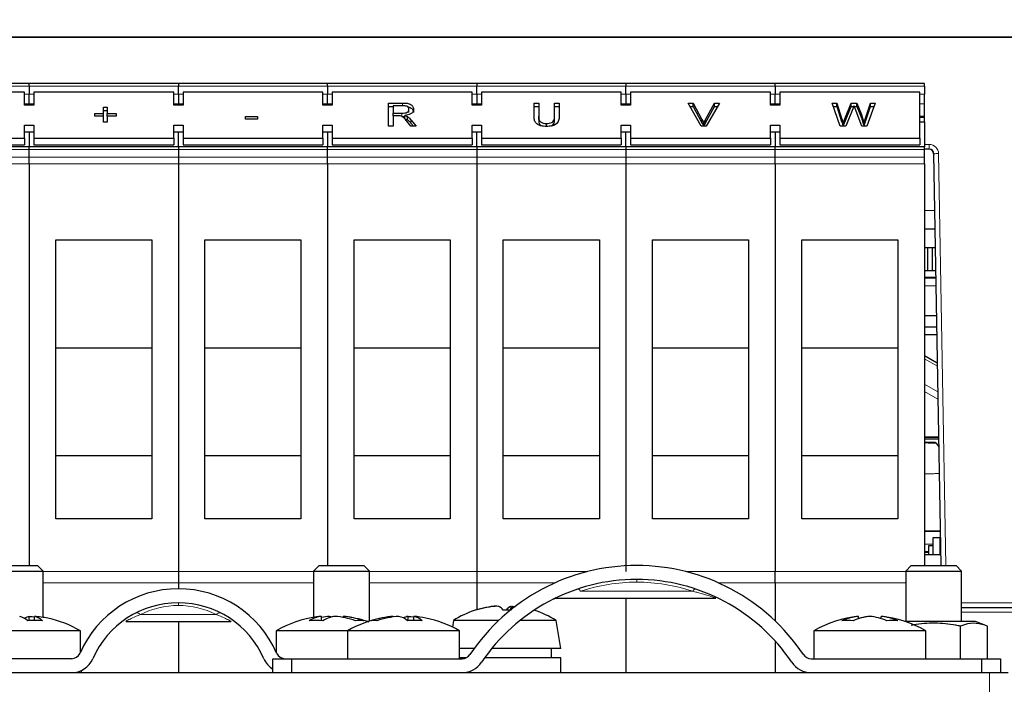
# Paper-space layout 'Blatt5' of a CAD drawing. Header units: millimetres. Extents: x 5 to 418, y 2 to 292.
# Tile 15 of 37: x 205 to 276, y 147 to 194. Entities that reach past the tile are written whole.
import ezdxf

# ---------------------------------------------------------------- set-up
doc = ezdxf.new("R2010")
doc.units = ezdxf.units.MM
doc.layers.add('SLD-0', color=7, linetype='Continuous')
doc.styles.add('SLDTEXTSTYLE0', font='TXT', dxfattribs={"width": 0.605})
doc.dimstyles.new('SLDDIMSTYLE6', dxfattribs={"dimtxt": 3.5, "dimasz": 3.302, "dimexe": 0, "dimexo": 0.0625, "dimgap": 0.875, "dimtad": 1, "dimlfac": 1.5, "dimrnd": 1e-09, "dimzin": 12, "dimdsep": 46, "dimtxsty": 'SLDTEXTSTYLE0', "dimsah": 1, "dimcen": 0.09, "dimadec": 0, "dimazin": 3, "dimtfac": 1, "dimtofl": 0, "dimtmove": 0, "dimatfit": 3, "dimfxl": 1, "dimfrac": 2, "dimtolj": 1, "dimtzin": 12, "dimarcsym": 0})

# ---------------------------------------------------------------- blocks, each defined once
blk = doc.blocks.new('_D_32')
at = {"layer": 'SLD-0', "color": 7}
for p, q in [((124.49, 136.246), (124.499, 270.445)), ((309.156, 136.233), (309.166, 270.432)), ((309.166, 269.432), (124.499, 269.445))]:
    blk.add_line(p, q, dxfattribs=at)
for points in [[(124.499, 269.445), (127.801, 268.937), (127.801, 269.953)], [(309.166, 269.432), (305.864, 269.941), (305.864, 268.925)]]:
    blk.add_solid(points, dxfattribs=at)
at = {"layer": 'SLD-0', "color": 7, "insert": (212.822, 273.951), "char_height": 3.5, "attachment_point": 1, "rotation": 359.99597, "style": 'SLDTEXTSTYLE0'}
blk.add_mtext('277', dxfattribs=at)

psp = doc.layouts.new('Blatt5')

# ---------------------------------------------------------------- linework, layer by layer
at = {"color": 7, "linetype": 'Continuous', "lineweight": 18}
for p, q in [((144.7852, 193.1653), (288.8617, 193.1653)), ((288.8617, 193.1018), (144.7852, 193.1018)), ((195.4901, 189.6169), (206.1568, 189.6169)), ((206.1568, 189.6169), (216.8234, 189.6169)), ((216.8234, 189.6169), (227.4901, 189.6169)), ((227.4901, 189.6169), (238.1568, 189.6169)), ((238.1568, 189.6169), (248.8234, 189.6169)), ((248.8234, 189.6169), (259.4901, 189.6169)), ((259.4901, 189.6169), (270.1568, 189.6169)), ((206.1568, 189.0646), (205.8234, 189.0646)), ((206.4901, 189.0646), (206.1568, 189.0646)), ((216.8234, 189.0646), (216.4901, 189.0646)), ((217.1568, 189.0646), (216.8234, 189.0646)), ((227.4901, 189.0646), (227.1568, 189.0646)), ((227.8234, 189.0646), (227.4901, 189.0646)), ((238.1568, 189.0646), (237.8234, 189.0646)), ((238.4901, 189.0646), (238.1568, 189.0646)), ((248.8234, 189.0646), (248.4901, 189.0646)), ((249.1568, 189.0646), (248.8234, 189.0646)), ((259.4901, 189.0646), (259.1568, 189.0646)), ((259.8234, 189.0646), (259.4901, 189.0646)), ((270.1568, 189.0646), (269.8234, 189.0646)), ((205.8234, 188.3513), (206.1568, 188.3513)), ((206.1568, 188.3513), (206.4901, 188.3513)), ((216.4901, 188.3513), (216.8234, 188.3513)), ((216.8234, 188.3513), (217.1568, 188.3513)), ((227.1568, 188.3513), (227.4901, 188.3513)), ((227.4901, 188.3513), (227.8234, 188.3513)), ((232.8591, 188.2282), (232.8591, 188.4186)), ((237.8234, 188.3513), (238.1568, 188.3513)), ((238.1568, 188.3513), (238.4901, 188.3513)), ((248.4901, 188.3513), (248.8234, 188.3513)), ((248.8234, 188.3513), (249.1568, 188.3513)), ((259.1568, 188.3513), (259.8234, 188.3513)), ((269.8234, 188.3513), (270.1568, 188.3513)), ((232.8007, 187.4637), (232.8007, 187.6994)), ((264.2423, 187.0978), (264.2423, 187.3335)), ((264.469, 187.0568), (264.469, 187.2926)), ((265.953, 187.1041), (265.953, 187.3398)), ((270.1568, 187.4902), (269.8234, 187.4902)), ((233.4499, 186.9884), (233.4499, 187.2241)), ((254.2592, 187.0003), (254.2592, 187.236)), ((254.514, 187.0003), (254.514, 187.236)), ((270.1568, 185.4569), (270.5093, 185.4569)), ((270.5093, 185.4569), (270.5093, 185.1177)), ((195.4901, 185.093), (206.1568, 185.093)), ((206.1568, 184.5407), (195.4901, 184.5407)), ((206.1568, 185.093), (216.8234, 185.093)), ((216.8234, 184.5407), (206.1568, 184.5407)), ((216.8234, 185.093), (227.4901, 185.093)), ((227.4901, 184.5407), (216.8234, 184.5407)), ((227.4901, 185.093), (238.1568, 185.093)), ((238.1568, 184.5407), (227.4901, 184.5407)), ((238.1568, 185.093), (248.8234, 185.093)), ((248.8234, 184.5407), (238.1568, 184.5407)), ((248.8234, 185.093), (259.4901, 185.093)), ((259.4901, 184.5407), (248.8234, 184.5407)), ((259.4901, 185.093), (270.1568, 185.093)), ((270.1568, 184.5407), (259.4901, 184.5407)), ((270.8429, 184.7902), (270.8172, 184.7902)), ((271.3661, 155.3455), (270.8429, 184.7902)), ((271.1761, 184.8018), (271.6995, 155.3455)), ((206.1568, 184.0693), (195.4901, 184.0693)), ((216.8234, 184.0693), (206.1568, 184.0693)), ((227.4901, 184.0693), (216.8234, 184.0693)), ((238.1568, 184.0693), (227.4901, 184.0693)), ((248.8234, 184.0693), (238.1568, 184.0693)), ((259.4901, 184.0693), (248.8234, 184.0693)), ((270.1568, 184.0693), (259.4901, 184.0693)), ((270.1568, 180.7455), (270.889, 180.7455)), ((270.1568, 175.8861), (270.9754, 175.8861)), ((270.1568, 175.3528), (270.9848, 175.3528)), ((270.1568, 170.129), (271.087, 169.6025)), ((271.0834, 169.8083), (271.0833, 169.8083)), ((270.1568, 168.3012), (271.1198, 167.7562)), ((270.1568, 167.7835), (271.1291, 167.2331)), ((271.1769, 164.5406), (270.1568, 164.5406)), ((270.1568, 164.3823), (271.1798, 164.3823)), ((270.1568, 157.8124), (271.2653, 157.8124)), ((270.7568, 156.8715), (270.1568, 156.8715)), ((270.4734, 156.3382), (270.1568, 156.3382)), ((270.4734, 156.2791), (270.1568, 156.2791)), ((207.1568, 154.9149), (216.8234, 154.9149)), ((216.8234, 154.9149), (226.4901, 154.9149)), ((230.4901, 154.9149), (238.1568, 154.9149)), ((238.1568, 154.9149), (246.1034, 154.9149)), ((253.0768, 154.9149), (268.8234, 154.9149)), ((249.5901, 154.3455), (249.5901, 154.1502)), ((216.8234, 154.1135), (207.1568, 154.1135)), ((226.4901, 154.1135), (216.8234, 154.1135)), ((238.1568, 154.1135), (230.4901, 154.1135)), ((243.7765, 154.1135), (238.1568, 154.1135)), ((253.5954, 153.5003), (245.5848, 153.5003)), ((268.8234, 154.1135), (255.4037, 154.1135)), ((216.8234, 152.6788), (216.8234, 152.4836)), ((272.8234, 152.673), (288.1682, 152.673)), ((214.1074, 151.8336), (219.5394, 151.8336)), ((277.5064, 152.0122), (272.8234, 152.0122)), ((209.8901, 147.7998), (209.8092, 147.7998)), ((274.8234, 146.0122), (274.8234, 147.6788))]:
    psp.add_line(p, q, dxfattribs=at)
at = {"color": 7, "linetype": 'Continuous', "lineweight": 25}
for p, q in [((206.1568, 189.8122), (195.4901, 189.8122)), ((206.1568, 189.6169), (206.1568, 189.8122)), ((216.8234, 189.8122), (206.1568, 189.8122)), ((206.1568, 189.6169), (206.1568, 189.0646)), ((227.4901, 189.8122), (216.8234, 189.8122)), ((216.8234, 189.8122), (216.8234, 189.6169)), ((216.8234, 189.0646), (216.8234, 189.6169)), ((227.4901, 189.6169), (227.4901, 189.8122)), ((238.1568, 189.8122), (227.4901, 189.8122)), ((227.4901, 189.6169), (227.4901, 189.0646)), ((248.8234, 189.8122), (238.1568, 189.8122)), ((238.1568, 189.8122), (238.1568, 189.6169)), ((238.1568, 189.0646), (238.1568, 189.6169)), ((259.4901, 189.8122), (248.8234, 189.8122)), ((248.8234, 189.8122), (248.8234, 189.6169)), ((248.8234, 189.0646), (248.8234, 189.6169)), ((259.4901, 189.6169), (259.4901, 189.8122)), ((270.1568, 189.8122), (259.4901, 189.8122)), ((259.4901, 189.6169), (259.4901, 189.0646)), ((270.1568, 189.6169), (270.1568, 189.8122)), ((270.1568, 189.6169), (270.1568, 189.0646)), ((205.8234, 189.2001), (195.8234, 189.2001)), ((205.8234, 188.2573), (205.8234, 189.2001)), ((206.1568, 188.3513), (206.1568, 189.0646)), ((206.4901, 189.2001), (206.4901, 188.2573)), ((216.4901, 189.2001), (206.4901, 189.2001)), ((216.4901, 188.2573), (216.4901, 189.2001)), ((216.8234, 189.0646), (216.8234, 188.3513)), ((217.1568, 189.2001), (217.1568, 188.2573)), ((227.1568, 189.2001), (217.1568, 189.2001)), ((227.1568, 188.2573), (227.1568, 189.2001)), ((227.4901, 188.3513), (227.4901, 189.0646)), ((227.8234, 189.2001), (227.8234, 188.2573)), ((237.8234, 189.2001), (227.8234, 189.2001)), ((237.8234, 188.2573), (237.8234, 189.2001)), ((238.1568, 189.0646), (238.1568, 188.3513)), ((238.4901, 189.2001), (238.4901, 188.2573)), ((248.4901, 189.2001), (238.4901, 189.2001)), ((248.4901, 188.2573), (248.4901, 189.2001)), ((248.8234, 189.0646), (248.8234, 188.3513)), ((249.1568, 189.2001), (249.1568, 188.2573)), ((259.1568, 189.2001), (249.1568, 189.2001)), ((259.1568, 188.2573), (259.1568, 189.2001)), ((259.4901, 188.3513), (259.4901, 189.0646)), ((259.8234, 189.2001), (259.8234, 188.2573)), ((269.8234, 189.2001), (259.8234, 189.2001)), ((269.8234, 185.9003), (269.8234, 189.2001)), ((270.1568, 188.3513), (270.1568, 189.0646)), ((206.4901, 188.2573), (205.8234, 188.2573)), ((206.1568, 188.2573), (206.1568, 188.3513)), ((211.4749, 188.1225), (211.7441, 188.1225)), ((211.4749, 187.6783), (211.4749, 188.1225)), ((211.7441, 188.1225), (211.7441, 187.6783)), ((217.1568, 188.2573), (216.4901, 188.2573)), ((216.8234, 188.3513), (216.8234, 188.2573)), ((227.8234, 188.2573), (227.1568, 188.2573)), ((227.4901, 188.2573), (227.4901, 188.3513)), ((231.8467, 188.4186), (232.8591, 188.4186)), ((231.8467, 186.7687), (231.8467, 188.4186)), ((231.8467, 188.1829), (232.1758, 188.1829)), ((232.1758, 188.2282), (232.1758, 187.6994)), ((232.8713, 188.2282), (232.1758, 188.2282)), ((233.3125, 187.7331), (233.3125, 187.9688)), ((238.4901, 188.2573), (237.8234, 188.2573)), ((238.1568, 188.3513), (238.1568, 188.2573)), ((242.257, 188.4186), (242.586, 188.4186)), ((242.257, 187.4694), (242.257, 188.4186)), ((242.257, 188.1829), (242.586, 188.1829)), ((242.586, 188.4186), (242.586, 187.4803)), ((243.7228, 188.4186), (244.0518, 188.4186)), ((243.7228, 187.4803), (243.7228, 188.4186)), ((243.7228, 188.1829), (244.0518, 188.1829)), ((244.0518, 188.4186), (244.0518, 187.4694)), ((249.1568, 188.2573), (248.4901, 188.2573)), ((248.8234, 188.3513), (248.8234, 188.2573)), ((253.2678, 188.4186), (253.6245, 188.4186)), ((254.2087, 186.7687), (253.2678, 188.4186)), ((253.4022, 188.1829), (253.6245, 188.1829)), ((253.6245, 188.4186), (254.2592, 187.236)), ((253.6245, 188.1829), (253.6245, 188.4186)), ((253.6245, 188.1829), (254.2592, 187.0003)), ((254.514, 187.236), (255.1501, 188.4186)), ((254.514, 187.0003), (255.1501, 188.1829)), ((255.5067, 188.4186), (254.5654, 186.7687)), ((255.1501, 188.4186), (255.5067, 188.4186)), ((255.1501, 188.1829), (255.1501, 188.4186)), ((255.1501, 188.1829), (255.3723, 188.1829)), ((259.8234, 188.2573), (259.1568, 188.2573)), ((259.4901, 188.2573), (259.4901, 188.3513)), ((263.5561, 188.4186), (263.8959, 188.4186)), ((264.1436, 186.7687), (263.5561, 188.4186)), ((263.64, 188.1829), (263.8959, 188.1829)), ((263.8959, 188.4186), (264.2423, 187.3335)), ((263.8959, 188.1829), (263.8959, 188.4186)), ((263.8959, 188.1829), (264.2423, 187.0978)), ((264.469, 187.2926), (264.9298, 188.4186)), ((264.469, 187.0568), (264.9298, 188.1829)), ((265.0383, 188.0032), (264.533, 186.7687)), ((264.9298, 188.4186), (265.3257, 188.4186)), ((264.9298, 188.1829), (264.9298, 188.4186)), ((264.9298, 188.1829), (265.1117, 188.1829)), ((265.1406, 188.1829), (265.3257, 188.1829)), ((265.6875, 186.7687), (265.2, 188.0296)), ((265.3257, 188.4186), (265.659, 187.592)), ((265.3257, 188.1829), (265.3257, 188.4186)), ((265.3257, 188.1829), (265.659, 187.3563)), ((265.953, 187.3398), (266.2975, 188.4186)), ((265.953, 187.1041), (266.2975, 188.1829)), ((266.6373, 188.4186), (266.0493, 186.7687)), ((266.2975, 188.4186), (266.6373, 188.4186)), ((266.2975, 188.1829), (266.2975, 188.4186)), ((266.2975, 188.1829), (266.5533, 188.1829)), ((270.1568, 187.4902), (270.1568, 188.3513)), ((210.8467, 187.6783), (211.4749, 187.6783)), ((210.8467, 187.4879), (210.8467, 187.6783)), ((211.4749, 187.4879), (210.8467, 187.4879)), ((211.4749, 187.8868), (211.7441, 187.8868)), ((211.4749, 187.4879), (211.4749, 187.6783)), ((211.4749, 187.0437), (211.4749, 187.4879)), ((211.7441, 187.6783), (212.3723, 187.6783)), ((211.7441, 187.4879), (211.7441, 187.6783)), ((212.3723, 187.4879), (211.7441, 187.4879)), ((211.7441, 187.4879), (211.7441, 187.0437)), ((212.3723, 187.6783), (212.3723, 187.4879)), ((221.6159, 187.4456), (222.4834, 187.4456)), ((221.6159, 187.2552), (221.6159, 187.4456)), ((222.4834, 187.2552), (221.6159, 187.2552)), ((222.4834, 187.4456), (222.4834, 187.2552)), ((232.1758, 187.6994), (232.8007, 187.6994)), ((232.1758, 187.509), (232.1758, 187.6994)), ((232.5128, 187.509), (232.1758, 187.509)), ((232.1758, 187.509), (232.1758, 186.7687)), ((233.0227, 187.2945), (233.0227, 187.5302)), ((233.2041, 187.2132), (233.2041, 187.4489)), ((242.586, 187.2446), (242.586, 187.4803)), ((243.7228, 187.2446), (243.7228, 187.4803)), ((265.659, 187.3563), (265.659, 187.592)), ((269.8234, 187.418), (270.1568, 187.418)), ((270.1568, 187.418), (270.1568, 187.4902)), ((270.1568, 187.0729), (270.1568, 187.418)), ((205.8234, 186.8431), (206.4901, 186.8431)), ((205.8234, 185.9003), (205.8234, 186.8431)), ((206.4901, 186.8431), (206.4901, 185.9003)), ((211.7441, 187.0437), (211.4749, 187.0437)), ((216.4901, 186.8431), (217.1568, 186.8431)), ((216.4901, 185.9003), (216.4901, 186.8431)), ((217.1568, 186.8431), (217.1568, 185.9003)), ((227.1568, 186.8431), (227.8234, 186.8431)), ((227.1568, 185.9003), (227.1568, 186.8431)), ((227.8234, 186.8431), (227.8234, 185.9003)), ((232.1758, 186.7687), (231.8467, 186.7687)), ((233.4555, 186.7687), (233.1648, 187.117)), ((233.4499, 187.2241), (233.8327, 186.7687)), ((233.4499, 186.9884), (233.6346, 186.7687)), ((233.8327, 186.7687), (233.4555, 186.7687)), ((237.8234, 186.8431), (238.4901, 186.8431)), ((237.8234, 185.9003), (237.8234, 186.8431)), ((238.4901, 186.8431), (238.4901, 185.9003)), ((243.1343, 186.7234), (243.1343, 186.9591)), ((248.4901, 186.8431), (249.1568, 186.8431)), ((248.4901, 185.9003), (248.4901, 186.8431)), ((249.1568, 186.8431), (249.1568, 185.9003)), ((254.5654, 186.7687), (254.2087, 186.7687)), ((254.3873, 186.7687), (254.3873, 186.9696)), ((259.1568, 186.8431), (259.8234, 186.8431)), ((259.1568, 185.9003), (259.1568, 186.8431)), ((259.8234, 186.8431), (259.8234, 185.9003)), ((264.533, 186.7687), (264.1436, 186.7687)), ((264.3488, 186.7687), (264.3488, 186.9994)), ((266.0493, 186.7687), (265.6875, 186.7687)), ((265.8446, 186.7687), (265.8446, 186.9994)), ((269.8234, 187.0729), (270.1568, 187.0729)), ((270.1568, 187.0729), (270.1568, 185.2883)), ((195.8234, 185.9003), (205.8234, 185.9003)), ((205.8234, 186.3717), (206.4901, 186.3717)), ((205.8234, 185.9003), (205.8234, 185.4289)), ((206.1568, 186.3717), (206.1568, 185.2883)), ((206.4901, 185.9003), (216.4901, 185.9003)), ((206.4901, 185.9003), (206.4901, 185.4289)), ((216.4901, 186.3717), (217.1568, 186.3717)), ((216.4901, 185.9003), (216.4901, 185.4289)), ((216.8234, 185.2883), (216.8234, 186.3717)), ((217.1568, 185.9003), (227.1568, 185.9003)), ((217.1568, 185.9003), (217.1568, 185.4289)), ((227.1568, 186.3717), (227.8234, 186.3717)), ((227.1568, 185.9003), (227.1568, 185.4289)), ((227.4901, 186.3717), (227.4901, 185.2883)), ((227.8234, 185.9003), (237.8234, 185.9003)), ((227.8234, 185.9003), (227.8234, 185.4289)), ((237.8234, 186.3717), (238.4901, 186.3717)), ((237.8234, 185.9003), (237.8234, 185.4289)), ((238.1568, 185.2883), (238.1568, 186.3717)), ((238.4901, 185.9003), (248.4901, 185.9003)), ((238.4901, 185.9003), (238.4901, 185.4289)), ((248.4901, 186.3717), (249.1568, 186.3717)), ((248.4901, 185.9003), (248.4901, 185.4289)), ((248.8234, 185.2883), (248.8234, 186.3717)), ((249.1568, 185.9003), (259.1568, 185.9003)), ((249.1568, 185.9003), (249.1568, 185.4289)), ((259.1568, 186.3717), (259.8234, 186.3717)), ((259.1568, 185.9003), (259.1568, 185.4289)), ((259.4901, 186.3717), (259.4901, 185.2883)), ((259.8234, 185.9003), (269.8234, 185.9003)), ((259.8234, 185.9003), (259.8234, 185.4289)), ((269.8234, 185.9003), (269.8234, 185.4289)), ((206.1568, 185.2883), (195.4901, 185.2883)), ((195.8234, 185.4289), (205.8234, 185.4289)), ((216.8234, 185.2883), (206.1568, 185.2883)), ((206.1568, 185.093), (206.1568, 185.2883)), ((206.4901, 185.4289), (216.4901, 185.4289)), ((227.4901, 185.2883), (216.8234, 185.2883)), ((216.8234, 185.2883), (216.8234, 185.093)), ((217.1568, 185.4289), (227.1568, 185.4289)), ((238.1568, 185.2883), (227.4901, 185.2883)), ((227.4901, 185.093), (227.4901, 185.2883)), ((227.8234, 185.4289), (237.8234, 185.4289)), ((248.8234, 185.2883), (238.1568, 185.2883)), ((238.1568, 185.2883), (238.1568, 185.093)), ((238.4901, 185.4289), (248.4901, 185.4289)), ((259.4901, 185.2883), (248.8234, 185.2883)), ((248.8234, 185.2883), (248.8234, 185.093)), ((249.1568, 185.4289), (259.1568, 185.4289)), ((270.1568, 185.2883), (259.4901, 185.2883)), ((259.4901, 185.093), (259.4901, 185.2883)), ((259.8234, 185.4289), (269.8234, 185.4289)), ((270.1568, 185.093), (270.1568, 185.2883)), ((206.1568, 184.5407), (206.1568, 185.093)), ((206.1568, 184.0693), (206.1568, 184.5407)), ((216.8234, 185.093), (216.8234, 184.5407)), ((216.8234, 184.5407), (216.8234, 184.0693)), ((227.4901, 184.5407), (227.4901, 185.093)), ((227.4901, 184.0693), (227.4901, 184.5407)), ((238.1568, 185.093), (238.1568, 184.5407)), ((238.1568, 184.5407), (238.1568, 184.0693)), ((248.8234, 185.093), (248.8234, 184.5407)), ((248.8234, 184.5407), (248.8234, 184.0693)), ((259.4901, 184.5407), (259.4901, 185.093)), ((259.4901, 184.0693), (259.4901, 184.5407)), ((270.5093, 185.1177), (270.1568, 185.1177)), ((270.1568, 184.5407), (270.1568, 185.093)), ((270.1568, 184.0693), (270.1568, 184.5407)), ((270.8172, 184.7902), (271.3403, 155.3455)), ((206.1568, 184.0693), (206.1568, 155.3455)), ((216.8234, 184.0693), (216.8234, 154.9149)), ((227.4901, 184.0693), (227.4901, 155.3455)), ((238.1568, 184.0693), (238.1568, 154.9149)), ((248.8234, 184.0693), (248.8234, 154.9149)), ((259.4901, 184.0693), (259.4901, 154.9149)), ((270.1568, 184.0693), (270.1568, 155.3455)), ((270.1568, 179.4122), (270.9127, 179.4122)), ((208.0568, 178.6375), (214.9234, 178.6375)), ((208.0568, 158.6788), (208.0568, 178.6375)), ((214.9234, 178.6375), (214.9234, 158.6788)), ((218.7234, 178.6375), (225.5901, 178.6375)), ((218.7234, 158.6788), (218.7234, 178.6375)), ((225.5901, 178.6375), (225.5901, 158.6788)), ((229.3901, 158.6788), (229.3901, 178.6375)), ((229.3901, 178.6375), (236.2568, 178.6375)), ((236.2568, 178.6375), (236.2568, 158.6788)), ((240.0568, 158.6788), (240.0568, 178.6375)), ((240.0568, 178.6375), (246.9234, 178.6375)), ((246.9234, 178.6375), (246.9234, 158.6788)), ((250.7234, 158.6788), (250.7234, 178.6375)), ((250.7234, 178.6375), (257.5901, 178.6375)), ((257.5901, 178.6375), (257.5901, 158.6788)), ((261.3901, 178.6375), (268.2568, 178.6375)), ((261.3901, 158.6788), (261.3901, 178.6375)), ((268.2568, 178.6375), (268.2568, 158.6788)), ((270.1568, 178.0788), (270.9364, 178.0788)), ((270.3758, 178.0788), (270.3758, 176.4122)), ((270.7091, 178.0788), (270.7091, 176.4122)), ((270.3758, 176.4122), (270.1568, 176.4122)), ((270.7091, 176.4122), (270.3758, 176.4122)), ((270.966, 176.4122), (270.7091, 176.4122)), ((270.9743, 175.9452), (270.1568, 175.9452)), ((270.1568, 175.9452), (270.9743, 175.9452)), ((270.1568, 173.2122), (271.0229, 173.2122)), ((270.1568, 172.4122), (271.0371, 172.4122)), ((271.0472, 171.8455), (270.1568, 171.8455)), ((214.9234, 170.8788), (208.0568, 170.8788)), ((225.5901, 170.8788), (218.7234, 170.8788)), ((236.2568, 170.8788), (229.3901, 170.8788)), ((246.9234, 170.8788), (240.0568, 170.8788)), ((257.5901, 170.8788), (250.7234, 170.8788)), ((268.2568, 170.8788), (261.3901, 170.8788)), ((271.0834, 169.8083), (270.1568, 170.3328)), ((271.178, 164.4788), (270.1568, 164.4788)), ((270.5568, 164.4788), (270.5568, 164.4788)), ((270.9887, 164.11), (271.1896, 163.8308)), ((270.9887, 164.11), (270.9887, 164.11)), ((208.0568, 163.2176), (214.9234, 163.2176)), ((218.7234, 163.2176), (225.5901, 163.2176)), ((229.3901, 163.2176), (236.2568, 163.2176)), ((240.0568, 163.2176), (246.9234, 163.2176)), ((250.7234, 163.2176), (257.5901, 163.2176)), ((261.3901, 163.2176), (268.2568, 163.2176)), ((214.9234, 158.6788), (208.0568, 158.6788)), ((225.5901, 158.6788), (218.7234, 158.6788)), ((236.2568, 158.6788), (229.3901, 158.6788)), ((246.9234, 158.6788), (240.0568, 158.6788)), ((257.5901, 158.6788), (250.7234, 158.6788)), ((268.2568, 158.6788), (261.3901, 158.6788)), ((270.7568, 157.3188), (270.7568, 156.1188)), ((271.2568, 157.3188), (270.7568, 157.3188)), ((271.2568, 157.3188), (271.2568, 156.1188)), ((271.2568, 157.3188), (271.3053, 157.3188)), ((270.4734, 156.1188), (270.4734, 156.7855)), ((270.4734, 156.7855), (270.7568, 156.7855)), ((270.1568, 156.1188), (271.3266, 156.1188)), ((203.1568, 154.9455), (207.1568, 154.9455)), ((203.5568, 155.3455), (206.7568, 155.3455)), ((207.1568, 154.9455), (206.7568, 155.3455)), ((207.1568, 151.6326), (207.1568, 154.9455)), ((216.8234, 154.9149), (216.8234, 154.1135)), ((226.8901, 155.3455), (226.4901, 154.9455)), ((226.4901, 154.9455), (226.4901, 151.6336)), ((226.4901, 154.9455), (230.4901, 154.9455)), ((226.8901, 155.3455), (230.0901, 155.3455)), ((230.4901, 154.9455), (230.0901, 155.3455)), ((230.4901, 151.3664), (230.4901, 154.9455)), ((238.1568, 154.9149), (238.1568, 154.1135)), ((259.4901, 154.1135), (259.4901, 154.9149)), ((269.2234, 155.3455), (268.8234, 154.9455)), ((268.8234, 154.9455), (268.8234, 151.3455)), ((268.8234, 154.9455), (272.8234, 154.9455)), ((269.2234, 155.3455), (272.4234, 155.3455)), ((272.8234, 154.9455), (272.4234, 155.3455)), ((272.8234, 151.3455), (272.8234, 154.9455)), ((216.8234, 154.1135), (216.8234, 153.6788)), ((238.1568, 154.1135), (238.1568, 152.1783)), ((259.4901, 154.1135), (259.4901, 151.3772)), ((243.9339, 153.0122), (255.2435, 153.0122)), ((248.8234, 153.0122), (248.8234, 147.6788)), ((239.5973, 152.4331), (239.5963, 152.4394)), ((240.59, 152.1675), (240.6294, 152.4394)), ((240.7173, 152.4394), (240.9161, 152.4229)), ((272.8234, 152.3455), (277.5064, 152.3455)), ((206.1657, 151.4045), (206.1657, 151.7052)), ((206.548, 151.4175), (206.548, 151.7052)), ((213.0643, 151.3455), (220.5829, 151.3455)), ((216.8234, 151.3455), (216.8234, 147.6788)), ((227.0478, 151.4055), (227.0478, 151.7052)), ((227.6219, 151.6082), (227.6219, 151.7052)), ((228.5991, 151.6296), (228.5991, 151.7052)), ((230.4254, 151.3455), (230.3214, 151.3455)), ((232.1927, 151.6629), (232.1927, 151.7052)), ((233.2524, 151.4008), (233.2524, 151.7052)), ((233.6542, 151.4173), (233.6542, 151.7052)), ((236.4901, 151.4122), (236.4122, 150.9447)), ((239.7268, 151.4122), (236.4901, 151.4122)), ((243.8234, 151.4122), (241.2464, 151.4122)), ((244.1568, 149.4122), (243.8234, 151.4122)), ((265.4554, 151.5379), (265.4554, 151.7052)), ((266.2499, 151.7038), (266.2499, 151.7052)), ((267.0581, 151.5464), (267.0581, 151.7052)), ((273.8234, 151.3455), (268.7548, 151.3455)), ((274.6724, 151.0059), (273.8234, 151.3455)), ((209.8234, 150.6737), (201.8234, 150.6737)), ((209.8234, 149.1391), (209.8234, 150.6737)), ((223.8234, 150.6737), (223.8234, 149.1391)), ((228.9234, 150.6737), (223.8234, 150.6737)), ((228.9234, 150.6737), (228.9234, 148.6788)), ((236.9234, 150.6737), (228.9234, 150.6737)), ((236.9234, 148.6788), (236.9234, 150.6737)), ((262.2568, 150.6737), (262.2568, 148.6788)), ((270.2568, 150.6737), (262.2568, 150.6737)), ((270.2568, 148.6788), (270.2568, 150.6737)), ((272.7479, 148.6788), (272.7479, 151.0059)), ((274.6724, 148.6788), (274.6724, 151.0059)), ((259.4901, 149.9434), (259.4901, 147.6788)), ((237.9761, 149.4122), (236.9234, 149.4122)), ((244.1568, 149.4122), (239.2355, 149.4122)), ((243.4901, 148.7455), (243.4901, 149.4122)), ((209.1858, 148.6788), (201.4901, 148.6788)), ((223.5901, 147.6788), (223.5901, 148.6788)), ((223.5901, 148.6788), (224.9234, 148.6788)), ((224.9234, 148.6788), (224.9234, 147.6788)), ((224.9234, 148.6788), (237.1179, 148.6788)), ((237.4085, 148.7455), (236.9234, 148.7455)), ((244.1568, 148.7455), (238.7285, 148.7455)), ((244.1568, 147.6788), (244.1568, 148.7455)), ((262.0623, 148.6788), (274.2568, 148.6788)), ((274.2568, 147.6788), (274.2568, 148.6788)), ((274.2568, 148.6788), (275.5901, 148.6788)), ((275.5901, 148.6788), (275.5901, 147.6788)), ((209.8901, 147.7998), (209.8883, 147.8341)), ((158.8234, 147.6788), (274.8234, 147.6788)), ((209.8901, 147.6788), (209.8901, 147.7998)), ((274.8234, 147.6788), (276.1568, 147.6788))]:
    psp.add_line(p, q, dxfattribs=at)
at = {"color": 7, "linetype": 'Continuous', "lineweight": 18, "flags": 128}
for points in [[(245.374, 153.6614), (245.3951, 153.6645), (245.4181, 153.6608), (245.4431, 153.6502), (245.4695, 153.6328), (245.4972, 153.6088), (245.5259, 153.5785), (245.5552, 153.5422), (245.5848, 153.5003)], [(253.5954, 153.5003), (253.625, 153.5422), (253.6543, 153.5785), (253.683, 153.6088), (253.7107, 153.6328), (253.7371, 153.6502), (253.762, 153.6608), (253.7851, 153.6645), (253.8062, 153.6614)]]:
    psp.add_lwpolyline(points, dxfattribs=at)
at = {"color": 7, "linetype": 'Continuous', "lineweight": 25, "flags": 128}
for points in [[(206.1657, 151.7052), (206.3687, 151.687), (206.548, 151.6659)], [(227.0478, 151.7052), (226.8619, 151.687), (226.7048, 151.6669)], [(227.6219, 151.7052), (227.7311, 151.687), (227.8234, 151.6669)], [(233.2524, 151.7052), (233.454, 151.687), (233.6542, 151.6629)]]:
    psp.add_lwpolyline(points, dxfattribs=at)
at = {"color": 7, "linetype": 'Continuous', "lineweight": 18}
for centre, radius, start, end in [((271.1833, 179.8194), 4.9825, 90.082199, 93.917214), ((249.5901, 141.4836), 12.6667, 90, 108.433579), ((249.5901, 141.4836), 12.6667, 71.566421, 90), ((216.8234, 146.4836), 6, 90, 116.914792), ((216.8234, 146.4836), 6, 63.085208, 90), ((213.8625, 151.6646), 0.2976, 34.617716, 101.015972), ((219.7843, 151.6646), 0.2976, 78.984028, 145.382284)]:
    psp.add_arc(centre, radius, start, end, dxfattribs=at)
at = {"color": 7, "linetype": 'Continuous', "lineweight": 25}
for centre, radius, start, end in [((249.5901, 141.0122), 14.3333, 33.748989, 146.251011), ((249.5901, 141.0122), 13.3333, 33.748989, 146.251011), ((216.8234, 146.0122), 7.6667, 23.578178, 156.421822), ((216.8234, 146.0122), 6.6667, 23.578178, 156.421822), ((240.1568, 145.6434), 6.8354, 108.02519, 122.440387), ((240.0317, 145.9398), 6.5142, 93.83303, 107.861779), ((238.0574, 152.0931), 0.0525, 63.139814, 116.860186), ((240.136, 145.5798), 6.8744, 93.768816, 107.391994), ((239.3482, 151.6412), 0.8659, 35.165037, 67.177631), ((239.9781, 145.3134), 6.8323, 87.657064, 89.381727), ((240.3353, 145.3211), 6.8245, 87.65584, 92.34416), ((240.9653, 151.6412), 0.8659, 112.822369, 144.834963), ((242.0661, 151.8087), 1.489, 154.938932, 167.144288), ((242.2569, 152.0969), 0.0488, 61.946, 82.433784), ((240.1568, 145.6434), 6.8354, 57.559613, 71.97481), ((205.1799, 150.4582), 1.2829, 47.015289, 76.418784), ((206.4093, 150.6085), 1.1235, 102.520352, 121.431271), ((206.588, 144.617), 6.8006, 85.500967, 94.499033), ((206.2468, 150.4582), 1.2829, 47.015289, 76.418784), ((206.0122, 144.6266), 7.0989, 77.874065, 85.670846), ((205.8234, 143.7455), 8, 60, 77.878149), ((227.8234, 143.7455), 8, 98.037959, 120), ((227.3964, 149.3763), 2.3549, 98.512032, 120.911563), ((226.6752, 145.7111), 5.7065, 85.088456, 94.911544), ((228.1142, 145.7503), 5.9753, 94.725731, 100.280486), ((228.3735, 149.3763), 2.3549, 98.512032, 120.911563), ((227.5239, 145.6892), 6.0369, 70.986107, 85.239026), ((228.098, 145.6892), 6.0369, 70.986107, 85.239026), ((232.9234, 143.7455), 8, 101.524087, 120), ((227.8234, 143.7455), 8, 70.724069, 81.962041), ((229.7777, 149.4398), 1.9779, 81.6549, 98.3451), ((232.7282, 144.6977), 7.028, 94.369807, 107.599954), ((230.804, 150.4425), 0.9751, 78.109606, 101.890394), ((233.13, 144.6977), 7.028, 94.369807, 107.599954), ((232.2902, 150.3678), 1.3716, 48.601439, 77.183118), ((233.4959, 150.5358), 1.1945, 101.764712, 118.63778), ((233.7271, 144.7084), 6.7092, 85.470426, 94.529574), ((233.3499, 150.3678), 1.3716, 48.601439, 77.183118), ((233.1219, 144.7206), 7.0049, 78.472691, 85.641522), ((232.9234, 143.7455), 8, 60, 78.475913), ((266.2568, 143.7455), 8, 95.799252, 120), ((265.8831, 147.5977), 4.1298, 95.943831, 113.086851), ((264.6678, 147.5098), 3.9079, 84.06439, 95.93561), ((266.6913, 147.5977), 4.1298, 95.943831, 113.086851), ((266.6701, 147.5378), 4.1886, 95.757245, 106.857555), ((265.8306, 147.4678), 4.2595, 67.276931, 84.165535), ((266.6251, 147.4678), 4.2595, 67.276931, 84.165535), ((266.2568, 143.7455), 8, 60, 84.200748), ((267.8732, 147.6411), 3.7765, 83.962029, 96.037971), ((209.1858, 149.3455), 0.6667, 270, 336.421822), ((209.1858, 149.3455), 1.6667, 270, 336.421822), ((224.4611, 149.3455), 1.6667, 203.578178, 238.494817), ((224.4611, 149.3455), 0.6667, 203.578178, 270), ((237.1179, 149.3455), 0.6667, 270, 326.251011), ((262.0623, 149.3455), 0.6667, 213.748989, 270), ((237.1179, 149.3455), 1.6667, 270, 326.251011), ((262.0623, 149.3455), 1.6667, 213.748989, 270)]:
    psp.add_arc(centre, radius, start, end, dxfattribs=at)
at = {"color": 7, "linetype": 'Continuous', "lineweight": 18}
psp.add_ellipse((270.5095, 184.7902), major_axis=(0.5685, -0.3485), ratio=0.9996522, start_param=0.5675813, end_param=2.1209243, dxfattribs=at)
at = {"color": 7, "linetype": 'Continuous', "lineweight": 25}
for centre, major_axis, ratio, start_param, end_param in [((270.4838, 184.7844), (0.2843, -0.1743), 0.9996522, 0.5675813, 2.1209243), ((270.5095, 184.7844), (0.299, -0.1479), 0.9992203, 0.4770518, 2.0303949)]:
    psp.add_ellipse(centre, major_axis=major_axis, ratio=ratio, start_param=start_param, end_param=end_param, dxfattribs=at)
for points, knots in [([(232.8007, 187.6994), (232.8686, 187.7003), (233.0037, 187.7022), (233.1906, 187.7486), (233.2945, 187.8558), (233.3065, 187.9311), (233.3125, 187.9688)], [0, 0, 0, 0, 0.2815626, 0.5602379, 0.7798719, 1, 1, 1, 1]), ([(232.8591, 188.4186), (232.9667, 188.4178), (233.1803, 188.4162), (233.4677, 188.3263), (233.6161, 188.1522), (233.6331, 188.0333), (233.6416, 187.9737)], [0, 0, 0, 0, 0.2816712, 0.5592017, 0.779411, 1, 1, 1, 1]), ([(233.3125, 187.9688), (233.3054, 188.0119), (233.2912, 188.0981), (233.129, 188.2171), (232.9691, 188.224), (232.8713, 188.2282)], [0, 0, 0, 0, 0.28040589, 0.55998074, 1, 1, 1, 1]), ([(233.6416, 187.9737), (233.6319, 187.9093), (233.6126, 187.7807), (233.3976, 187.5902), (233.1649, 187.553), (233.0227, 187.5302)], [0, 0, 0, 0, 0.28051737, 0.56050161, 1, 1, 1, 1]), ([(233.177, 188.1647), (233.178, 188.1646), (233.2844, 188.1586), (233.4673, 188.0868), (233.6162, 187.9173), (233.6331, 187.7978), (233.6416, 187.738)], [0, 0, 0, 0, 0.0036811, 0.38861463, 0.69404407, 1, 1, 1, 1]), ([(265.1266, 188.2193), (265.1101, 188.179), (265.0806, 188.1069), (265.0512, 188.0349), (265.0383, 188.0032)], [0, 0, 0, 0, 0.5599987, 1, 1, 1, 1]), ([(265.2, 188.0296), (265.1862, 188.065), (265.1616, 188.1282), (265.1373, 188.1915), (265.1266, 188.2193)], [0, 0, 0, 0, 0.56000663, 1, 1, 1, 1]), ([(232.675, 187.5014), (232.6448, 187.5042), (232.5909, 187.5091), (232.5367, 187.5091), (232.5128, 187.509)], [0, 0, 0, 0, 0.5598527, 1, 1, 1, 1]), ([(233.1648, 187.117), (233.093, 187.2014), (232.993, 187.3189), (232.8305, 187.4584), (232.7268, 187.4871), (232.675, 187.5014)], [0, 0, 0, 0, 0.5608802, 0.7807292, 1, 1, 1, 1]), ([(232.8007, 187.4637), (232.8709, 187.4603), (232.9481, 187.4566), (233.0165, 187.4781), (233.0227, 187.48)], [0, 0, 0, 0, 0.91007067, 1, 1, 1, 1]), ([(233.0227, 187.5302), (233.0589, 187.5175), (233.1234, 187.4949), (233.1794, 187.4629), (233.2041, 187.4489)], [0, 0, 0, 0, 0.5601201, 1, 1, 1, 1]), ([(233.0227, 187.2945), (233.0589, 187.2818), (233.1234, 187.2592), (233.1794, 187.2272), (233.2041, 187.2132)], [0, 0, 0, 0, 0.5601201, 1, 1, 1, 1]), ([(233.2041, 187.4489), (233.2562, 187.4103), (233.3493, 187.3414), (233.4192, 187.26), (233.4499, 187.2241)], [0, 0, 0, 0, 0.5597943, 1, 1, 1, 1]), ([(243.16, 186.7475), (243.0114, 186.7534), (242.7161, 186.765), (242.3674, 186.96), (242.2679, 187.2247), (242.2606, 187.3877), (242.257, 187.4694)], [0, 0, 0, 0, 0.2807291, 0.5579036, 0.7784026, 1, 1, 1, 1]), ([(242.586, 187.4803), (242.5869, 187.4104), (242.5887, 187.2716), (242.675, 187.0759), (242.9003, 186.9708), (243.0561, 186.963), (243.1343, 186.9591)], [0, 0, 0, 0, 0.2817876, 0.5601223, 0.7793863, 1, 1, 1, 1]), ([(242.586, 187.2446), (242.5877, 187.1756), (242.5911, 187.0385), (242.6582, 186.8537), (242.7875, 186.8022), (242.8293, 186.7856)], [0, 0, 0, 0, 0.406381, 0.8077822, 1, 1, 1, 1]), ([(243.1343, 186.9591), (243.2027, 186.9612), (243.3393, 186.9655), (243.5401, 187.0165), (243.7217, 187.1965), (243.7223, 187.3631), (243.7228, 187.4803)], [0, 0, 0, 0, 0.1875615, 0.3742387, 0.5597192, 1, 1, 1, 1]), ([(244.0518, 187.4694), (244.0494, 187.3657), (244.0445, 187.1599), (243.8488, 186.8899), (243.5044, 186.7606), (243.275, 186.7519), (243.16, 186.7475)], [0, 0, 0, 0, 0.2816273, 0.5591584, 0.7789826, 1, 1, 1, 1]), ([(243.468, 186.7755), (243.4886, 186.7806), (243.5739, 186.802), (243.7169, 186.9672), (243.7204, 187.13), (243.7228, 187.2446)], [0, 0, 0, 0, 0.0863953, 0.3571949, 1, 1, 1, 1]), ([(264.2423, 187.3335), (264.2623, 187.2712), (264.298, 187.1598), (264.3333, 187.0484), (264.3488, 186.9994)], [0, 0, 0, 0, 0.56, 1, 1, 1, 1]), ([(264.3488, 186.9994), (264.3713, 187.0541), (264.4113, 187.1518), (264.4514, 187.2495), (264.469, 187.2926)], [0, 0, 0, 0, 0.5600009, 1, 1, 1, 1]), ([(265.659, 187.592), (265.6977, 187.482), (265.7669, 187.2856), (265.8208, 187.0868), (265.8446, 186.9994)], [0, 0, 0, 0, 0.55999752, 1, 1, 1, 1]), ([(265.659, 187.3563), (265.6977, 187.2463), (265.7669, 187.0499), (265.8208, 186.8511), (265.8446, 186.7637)], [0, 0, 0, 0, 0.5599975, 1, 1, 1, 1]), ([(265.8446, 186.9994), (265.8649, 187.0629), (265.9014, 187.1763), (265.9372, 187.2899), (265.953, 187.3398)], [0, 0, 0, 0, 0.5599994, 1, 1, 1, 1]), ([(233.2041, 187.2132), (233.2562, 187.1746), (233.3493, 187.1057), (233.4192, 187.0243), (233.4499, 186.9884)], [0, 0, 0, 0, 0.5597943, 1, 1, 1, 1]), ([(254.2592, 187.236), (254.2853, 187.1868), (254.3319, 187.099), (254.3704, 187.0092), (254.3873, 186.9696)], [0, 0, 0, 0, 0.5599982, 1, 1, 1, 1]), ([(254.2592, 187.0003), (254.2854, 186.9512), (254.3262, 186.8747), (254.3599, 186.7966), (254.3719, 186.7687)], [0, 0, 0, 0, 0.6432325, 1, 1, 1, 1]), ([(254.3873, 186.9696), (254.4088, 187.0199), (254.4472, 187.1096), (254.4936, 187.1974), (254.514, 187.236)], [0, 0, 0, 0, 0.5599723, 1, 1, 1, 1]), ([(254.4028, 186.7687), (254.4194, 186.8073), (254.453, 186.8853), (254.4935, 186.9617), (254.514, 187.0003)], [0, 0, 0, 0, 0.4944317, 1, 1, 1, 1]), ([(264.2423, 187.0978), (264.2623, 187.0355), (264.2974, 186.9258), (264.3322, 186.816), (264.3472, 186.7687)], [0, 0, 0, 0, 0.5685135, 1, 1, 1, 1]), ([(264.3509, 186.7687), (264.3726, 186.8217), (264.412, 186.9178), (264.4514, 187.0138), (264.469, 187.0568)], [0, 0, 0, 0, 0.5523585, 1, 1, 1, 1]), ([(265.8446, 186.7637), (265.8649, 186.8272), (265.9014, 186.9406), (265.9372, 187.0542), (265.953, 187.1041)], [0, 0, 0, 0, 0.5599994, 1, 1, 1, 1]), ([(270.8983, 164.1455), (270.8815, 164.1455), (270.8498, 164.1455), (270.7318, 164.1455), (270.5998, 164.1455), (270.471, 164.1455), (270.322, 164.1455), (270.2111, 164.1455), (270.1568, 164.1455)], [0, 0, 0, 0, 0.2683567, 0.5049888, 0.6342523, 0.7540493, 0.8795598, 1, 1, 1, 1]), ([(270.1568, 164.1295), (270.2186, 164.1293), (270.3422, 164.129), (270.5109, 164.1269), (270.6538, 164.124), (270.8055, 164.1196), (270.9344, 164.1139), (270.9706, 164.1113), (270.9887, 164.11)], [0, 0, 0, 0, 0.1269333, 0.253498, 0.379375, 0.5046134, 0.752633, 1, 1, 1, 1]), ([(270.9887, 164.11), (270.9736, 164.1212), (270.9467, 164.1412), (270.9131, 164.1442), (270.8983, 164.1455)], [0, 0, 0, 0, 0.558864, 1, 1, 1, 1]), ([(271.2363, 157.7788), (271.1623, 157.7788), (271.0143, 157.7788), (270.68, 157.7788), (270.3813, 157.7788), (270.2043, 157.7788), (270.1568, 157.7788)], [0, 0, 0, 0, 0.2970081, 0.5939646, 0.8908985, 1, 1, 1, 1]), ([(271.2653, 157.8124), (271.2648, 157.8077), (271.2638, 157.7978), (271.256, 157.7865), (271.2462, 157.7799), (271.2395, 157.7792), (271.2363, 157.7788)], [0, 0, 0, 0, 0.2701509, 0.5624595, 0.7898482, 1, 1, 1, 1]), ([(243.6363, 152.9424), (243.6363, 152.9424), (243.6363, 152.9424), (243.6378, 152.9431), (243.6399, 152.9441), (243.644, 152.9462), (243.6579, 152.9528), (243.7346, 152.9859), (243.8317, 153.0171), (243.9176, 153.0085), (243.9335, 153.007)], [0, 0, 0, 0, 0.0418263, 0.0594961, 0.0685469, 0.0792691, 0.1083235, 0.2083053, 0.8535203, 1, 1, 1, 1]), ([(272.7479, 151.0059), (272.6323, 151.0281), (272.0271, 151.1442), (270.8985, 151.256), (269.829, 151.1756), (269.2714, 151.0732), (269.2182, 151.0634)], [0, 0, 0, 0, 0.0995051, 0.5208981, 0.9542861, 1, 1, 1, 1]), ([(274.6724, 151.0059), (274.4051, 151.0933), (273.8621, 151.271), (273.2119, 151.1786), (272.843, 151.0413), (272.7479, 151.0059)], [0, 0, 0, 0, 0.418553, 0.8501562, 1, 1, 1, 1])]:
    psp.add_open_spline(points, degree=3, knots=knots, dxfattribs=at)
at = {"color": 7, "linetype": 'Continuous', "lineweight": 18}
for points, knots in [([(271.2637, 161.9363), (271.1986, 161.9284), (271.0653, 161.9123), (270.7395, 161.9105), (270.42, 161.9069), (270.218, 161.9073), (270.1568, 161.9074)], [0, 0, 0, 0, 0.2725563, 0.5583402, 0.8660697, 1, 1, 1, 1]), ([(255.2437, 153.0133), (255.2399, 153.0147), (255.2348, 153.0165), (255.1756, 153.0374), (255.0271, 153.0894), (254.5918, 153.2335), (254.0749, 153.3833), (253.6937, 153.4763), (253.5954, 153.5003)], [0, 0, 0, 0, 0.0839489, 0.1088885, 0.2328221, 0.4529195, 0.8589465, 1, 1, 1, 1]), ([(214.1074, 151.8336), (213.9116, 151.7567), (213.5736, 151.6239), (213.2349, 151.4482), (213.104, 151.3752), (213.0551, 151.3472), (213.0612, 151.3507), (213.0643, 151.3524)], [0, 0, 0, 0, 0.3839438, 0.6628063, 0.843693, 0.9217886, 1, 1, 1, 1]), ([(220.583, 151.3522), (220.5873, 151.3497), (220.5936, 151.3461), (220.5713, 151.3589), (220.522, 151.3872), (220.3687, 151.4707), (220.0739, 151.6236), (219.7355, 151.7566), (219.5394, 151.8336)], [0, 0, 0, 0, 0.053598, 0.0784712, 0.2609039, 0.3372737, 0.6161025, 1, 1, 1, 1])]:
    psp.add_open_spline(points, degree=3, knots=knots, dxfattribs=at)

# ---------------------------------------------------------------- dimensions: what is measured, and where the dimension line sits
at = {"layer": 'SLD-0', "color": 7}
dim = psp.add_linear_dim(base=(124.4993, 269.4453), p1=(309.1564, 136.2334), p2=(124.4899, 136.2464), angle=359.995972, dimstyle='SLDDIMSTYLE6', dxfattribs=at)
dim.commit()
dim.dimension.update_dxf_attribs({"geometry": '_D_32', "text_midpoint": (216.8325, 269.4388), "dimtype": 160})

doc.saveas('drawing.dxf')
